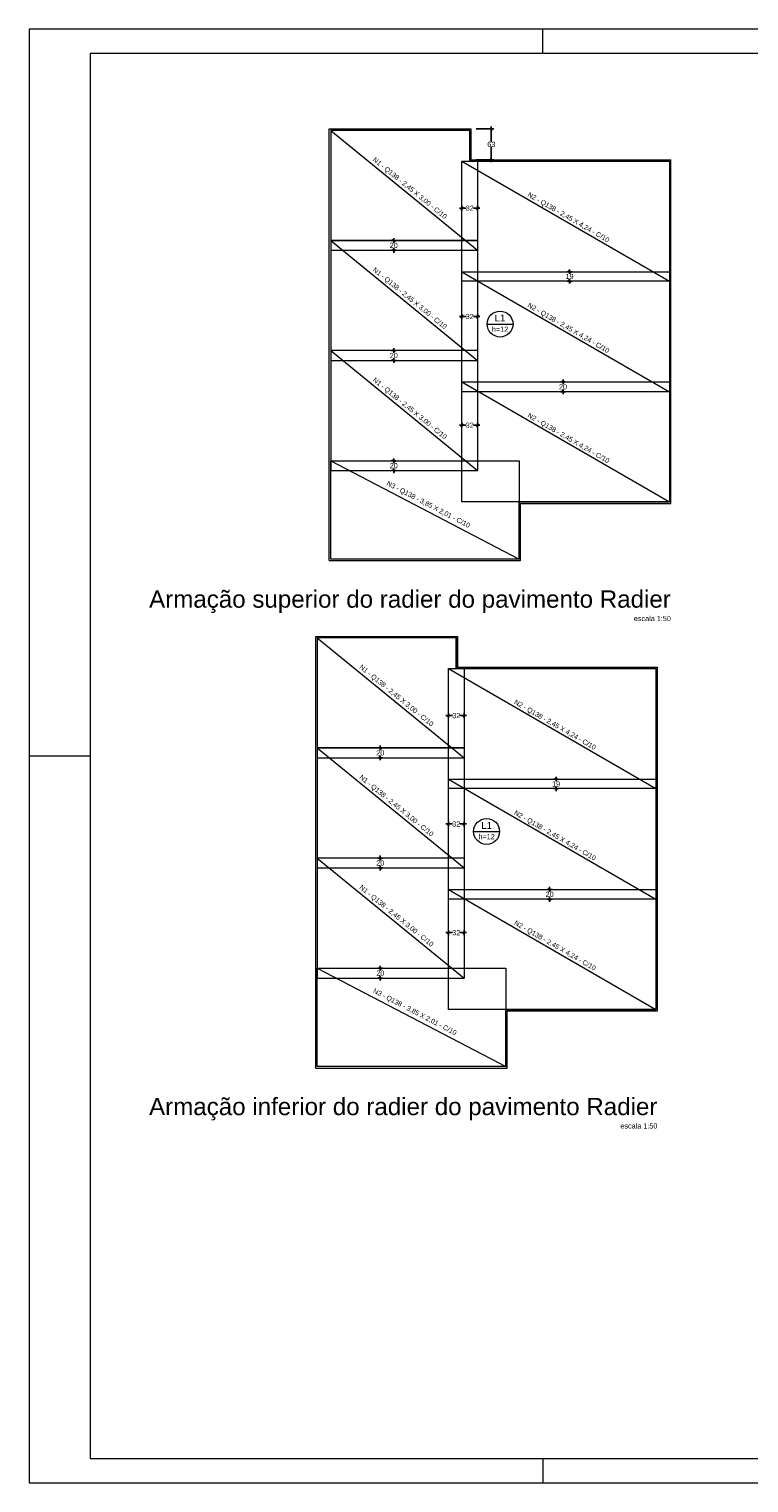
# Model space of a CAD drawing. Header units: millimetres. Extents: x 337 to 624, y -381 to -65.
# Tile 136 of 139: x 540 to 569, y -124 to -65. Entities that reach past the tile are written whole.
import ezdxf

# ---------------------------------------------------------------- set-up
doc = ezdxf.new("R2010")
doc.units = ezdxf.units.MM
doc.header["$MEASUREMENT"] = 0
doc.layers.get('0').update_dxf_attribs({"lineweight": 5})
doc.layers.add('A-DETL', color=7, linetype='Continuous', lineweight=5, true_color=0x00a600)
for name, color, linetype, lineweight in [('DT-Textos', 7, 'Continuous', 5), ('DT-Título', 102, 'Continuous', 20), ('FO-Cotas', 5, 'Continuous', 5), ('FO-Vigas', 1, 'Continuous', 20), ('G-ANNO-TEXT', 7, 'Continuous', 9), ('PRANCHA 01', 7, 'Continuous', 20)]:
    doc.layers.add(name, color=color, linetype=linetype, lineweight=lineweight)
doc.styles.add('Arial', font='arial.ttf')
doc.dimstyles.new('UM_50.000000', dxfattribs={"dimtxt": 0.18, "dimasz": 0.1, "dimexe": 0.1, "dimexo": 0.2, "dimgap": 0, "dimtad": 1, "dimtih": 1, "dimtoh": 1, "dimdec": 1, "dimlfac": 50, "dimzin": 0, "dimdsep": 46, "dimtxsty": 'Standard', "dimcen": 0.09, "dimdle": 0.1, "dimadec": 1, "dimazin": 2, "dimtfac": 1, "dimtdec": 4, "dimtofl": 0, "dimtmove": 0, "dimatfit": 3, "dimfxl": 1, "dimtolj": 1, "dimarcsym": 0})

# ---------------------------------------------------------------- blocks, each defined once
blk = doc.blocks.new('_Oblique')
at = {"color": 0, "linetype": 'ByBlock', "lineweight": -2}
blk.add_line((-0.5, -0.5), (0.5, 0.5), dxfattribs=at)
blk = doc.blocks.new('*D282')
at = {"layer": 'Defpoints', "color": 0, "transparency": 16777216}
for p in [(557.762, -69.147), (557.762, -70.407), (558.584, -70.407)]:
    blk.add_point(p, dxfattribs=at)
at = {"layer": 'FO-Cotas', "color": 0, "lineweight": -2, "transparency": 16777216}
for p, q in [((557.962, -69.147), (558.684, -69.147)), ((558.584, -69.047), (558.584, -69.669)), ((558.584, -70.507), (558.584, -69.885)), ((557.962, -70.407), (558.684, -70.407))]:
    blk.add_line(p, q, dxfattribs=at)
at = {"layer": 'FO-Cotas', "color": 0, "lineweight": -2, "transparency": 16777216, "xscale": 0.1, "yscale": 0.1, "zscale": 0.1}
for p, rotation in [((558.584, -69.147), 90), ((558.584, -70.407), 270)]:
    blk.add_blockref('_Oblique', p, dxfattribs=dict(at, rotation=rotation))
at = {"layer": 'FO-Cotas', "transparency": 16777216, "insert": (558.584, -69.777), "char_height": 0.2118, "attachment_point": 5, "rotation": 0.00573, "style": 'Arial'}
blk.add_mtext('\\A1;63', dxfattribs=at)
blk = doc.blocks.new('*D249')
at = {"layer": 'Defpoints', "color": 0, "transparency": 16777216}
for p in [(561.782, -75.367), (562.082, -74.987), (562.082, -75.367)]:
    blk.add_point(p, dxfattribs=at)
at = {"layer": 'FO-Cotas', "color": 0, "lineweight": -2, "transparency": 16777216}
for p, q in [((561.882, -74.987), (561.682, -74.987)), ((561.882, -75.367), (561.682, -75.367)), ((561.782, -74.887), (561.782, -75.069)), ((561.782, -75.467), (561.782, -75.285))]:
    blk.add_line(p, q, dxfattribs=at)
at = {"layer": 'FO-Cotas', "color": 0, "lineweight": -2, "transparency": 16777216, "xscale": 0.1, "yscale": 0.1, "zscale": 0.1}
for p, rotation in [((561.782, -74.987), 90), ((561.782, -75.367), 270)]:
    blk.add_blockref('_Oblique', p, dxfattribs=dict(at, rotation=rotation))
at = {"layer": 'FO-Cotas', "transparency": 16777216, "insert": (561.782, -75.177), "char_height": 0.2118, "width": 1.0629, "attachment_point": 5, "rotation": 0.00573, "style": 'Arial'}
blk.add_mtext('\\A1;19', dxfattribs=at)
blk = doc.blocks.new('*D250')
at = {"layer": 'Defpoints', "color": 0, "transparency": 16777216}
for p in [(561.815, -79.487), (561.515, -79.887), (561.815, -79.887)]:
    blk.add_point(p, dxfattribs=at)
at = {"layer": 'FO-Cotas', "color": 0, "lineweight": -2, "transparency": 16777216}
for p, q in [((561.615, -79.487), (561.415, -79.487)), ((561.515, -79.387), (561.515, -79.579)), ((561.615, -79.887), (561.415, -79.887)), ((561.515, -79.987), (561.515, -79.795))]:
    blk.add_line(p, q, dxfattribs=at)
at = {"layer": 'FO-Cotas', "color": 0, "lineweight": -2, "transparency": 16777216, "xscale": 0.1, "yscale": 0.1, "zscale": 0.1}
for p, rotation in [((561.515, -79.487), 90), ((561.515, -79.887), 270)]:
    blk.add_blockref('_Oblique', p, dxfattribs=dict(at, rotation=rotation))
at = {"layer": 'FO-Cotas', "transparency": 16777216, "insert": (561.515, -79.687), "char_height": 0.2118, "width": 1.0629, "attachment_point": 5, "rotation": 0.00573, "style": 'Arial'}
blk.add_mtext('\\A1;20', dxfattribs=at)
blk = doc.blocks.new('*D251')
at = {"layer": 'Defpoints', "color": 0, "transparency": 16777216}
for p in [(554.298, -73.707), (554.298, -74.107), (554.598, -73.707)]:
    blk.add_point(p, dxfattribs=at)
at = {"layer": 'FO-Cotas', "color": 0, "lineweight": -2, "transparency": 16777216}
for p, q in [((554.598, -73.607), (554.598, -73.799)), ((554.498, -73.707), (554.698, -73.707)), ((554.498, -74.107), (554.698, -74.107)), ((554.598, -74.207), (554.598, -74.015))]:
    blk.add_line(p, q, dxfattribs=at)
at = {"layer": 'FO-Cotas', "color": 0, "lineweight": -2, "transparency": 16777216, "xscale": 0.1, "yscale": 0.1, "zscale": 0.1}
for p, rotation in [((554.598, -73.707), 90), ((554.598, -74.107), 270)]:
    blk.add_blockref('_Oblique', p, dxfattribs=dict(at, rotation=rotation))
at = {"layer": 'FO-Cotas', "transparency": 16777216, "insert": (554.598, -73.907), "char_height": 0.2118, "width": 1.0629, "attachment_point": 5, "rotation": 0.00573, "style": 'Arial'}
blk.add_mtext('\\A1;20', dxfattribs=at)
blk = doc.blocks.new('*D252')
at = {"layer": 'Defpoints', "color": 0, "transparency": 16777216}
for p in [(554.898, -78.207), (554.598, -78.607), (554.898, -78.607)]:
    blk.add_point(p, dxfattribs=at)
at = {"layer": 'FO-Cotas', "color": 0, "lineweight": -2, "transparency": 16777216}
for p, q in [((554.698, -78.207), (554.498, -78.207)), ((554.598, -78.107), (554.598, -78.299)), ((554.698, -78.607), (554.498, -78.607)), ((554.598, -78.707), (554.598, -78.515))]:
    blk.add_line(p, q, dxfattribs=at)
at = {"layer": 'FO-Cotas', "color": 0, "lineweight": -2, "transparency": 16777216, "xscale": 0.1, "yscale": 0.1, "zscale": 0.1}
for p, rotation in [((554.598, -78.207), 90), ((554.598, -78.607), 270)]:
    blk.add_blockref('_Oblique', p, dxfattribs=dict(at, rotation=rotation))
at = {"layer": 'FO-Cotas', "transparency": 16777216, "insert": (554.598, -78.407), "char_height": 0.2118, "width": 1.0629, "attachment_point": 5, "rotation": 0.00573, "style": 'Arial'}
blk.add_mtext('\\A1;20', dxfattribs=at)
blk = doc.blocks.new('*D259')
at = {"layer": 'Defpoints', "color": 0, "transparency": 16777216}
for p in [(557.382, -72.086), (558.022, -72.086), (558.022, -72.386)]:
    blk.add_point(p, dxfattribs=at)
at = {"layer": 'FO-Cotas', "color": 0, "lineweight": -2, "transparency": 16777216}
for p, q in [((557.282, -72.386), (557.551, -72.386)), ((557.382, -72.286), (557.382, -72.486)), ((558.122, -72.386), (557.852, -72.386)), ((558.022, -72.286), (558.022, -72.486))]:
    blk.add_line(p, q, dxfattribs=at)
at = {"layer": 'FO-Cotas', "color": 0, "lineweight": -2, "transparency": 16777216, "xscale": 0.1, "yscale": 0.1, "zscale": 0.1, "rotation": 180}
blk.add_blockref('_Oblique', (557.382, -72.386), dxfattribs=at)
at = {"layer": 'FO-Cotas', "color": 0, "lineweight": -2, "transparency": 16777216, "xscale": 0.1, "yscale": 0.1, "zscale": 0.1}
blk.add_blockref('_Oblique', (558.022, -72.386), dxfattribs=at)
at = {"layer": 'FO-Cotas', "transparency": 16777216, "insert": (557.702, -72.386), "char_height": 0.2118, "width": 1.0629, "attachment_point": 5, "rotation": 0.00573, "style": 'Arial'}
blk.add_mtext('\\A1;32', dxfattribs=at)
blk = doc.blocks.new('*D260')
at = {"layer": 'Defpoints', "color": 0, "transparency": 16777216}
for p in [(557.382, -76.512), (558.022, -76.512), (558.022, -76.812)]:
    blk.add_point(p, dxfattribs=at)
at = {"layer": 'FO-Cotas', "color": 0, "lineweight": -2, "transparency": 16777216}
for p, q in [((557.282, -76.812), (557.551, -76.812)), ((557.382, -76.712), (557.382, -76.912)), ((558.122, -76.812), (557.852, -76.812)), ((558.022, -76.712), (558.022, -76.912))]:
    blk.add_line(p, q, dxfattribs=at)
at = {"layer": 'FO-Cotas', "color": 0, "lineweight": -2, "transparency": 16777216, "xscale": 0.1, "yscale": 0.1, "zscale": 0.1, "rotation": 180}
blk.add_blockref('_Oblique', (557.382, -76.812), dxfattribs=at)
at = {"layer": 'FO-Cotas', "color": 0, "lineweight": -2, "transparency": 16777216, "xscale": 0.1, "yscale": 0.1, "zscale": 0.1}
blk.add_blockref('_Oblique', (558.022, -76.812), dxfattribs=at)
at = {"layer": 'FO-Cotas', "transparency": 16777216, "insert": (557.702, -76.812), "char_height": 0.2118, "width": 1.0629, "attachment_point": 5, "rotation": 0.00573, "style": 'Arial'}
blk.add_mtext('\\A1;32', dxfattribs=at)
blk = doc.blocks.new('*D261')
at = {"layer": 'Defpoints', "color": 0, "transparency": 16777216}
for p in [(557.382, -80.953), (558.022, -80.953), (558.022, -81.253)]:
    blk.add_point(p, dxfattribs=at)
at = {"layer": 'FO-Cotas', "color": 0, "lineweight": -2, "transparency": 16777216}
for p, q in [((557.282, -81.253), (557.551, -81.253)), ((557.382, -81.153), (557.382, -81.353)), ((558.122, -81.253), (557.852, -81.253)), ((558.022, -81.153), (558.022, -81.353))]:
    blk.add_line(p, q, dxfattribs=at)
at = {"layer": 'FO-Cotas', "color": 0, "lineweight": -2, "transparency": 16777216, "xscale": 0.1, "yscale": 0.1, "zscale": 0.1, "rotation": 180}
blk.add_blockref('_Oblique', (557.382, -81.253), dxfattribs=at)
at = {"layer": 'FO-Cotas', "color": 0, "lineweight": -2, "transparency": 16777216, "xscale": 0.1, "yscale": 0.1, "zscale": 0.1}
blk.add_blockref('_Oblique', (558.022, -81.253), dxfattribs=at)
at = {"layer": 'FO-Cotas', "transparency": 16777216, "insert": (557.702, -81.253), "char_height": 0.2118, "width": 1.0629, "attachment_point": 5, "rotation": 0.00573, "style": 'Arial'}
blk.add_mtext('\\A1;32', dxfattribs=at)
blk = doc.blocks.new('*D262')
at = {"layer": 'Defpoints', "color": 0, "transparency": 16777216}
for p in [(554.298, -82.707), (554.298, -83.107), (554.598, -82.707)]:
    blk.add_point(p, dxfattribs=at)
at = {"layer": 'FO-Cotas', "color": 0, "lineweight": -2, "transparency": 16777216}
for p, q in [((554.498, -82.707), (554.698, -82.707)), ((554.498, -83.107), (554.698, -83.107)), ((554.598, -82.607), (554.598, -82.799)), ((554.598, -83.207), (554.598, -83.015))]:
    blk.add_line(p, q, dxfattribs=at)
at = {"layer": 'FO-Cotas', "color": 0, "lineweight": -2, "transparency": 16777216, "xscale": 0.1, "yscale": 0.1, "zscale": 0.1}
for p, rotation in [((554.598, -82.707), 90), ((554.598, -83.107), 270)]:
    blk.add_blockref('_Oblique', p, dxfattribs=dict(at, rotation=rotation))
at = {"layer": 'FO-Cotas', "transparency": 16777216, "insert": (554.598, -82.907), "char_height": 0.2118, "width": 1.0629, "attachment_point": 5, "rotation": 0.00573, "style": 'Arial'}
blk.add_mtext('\\A1;20', dxfattribs=at)
blk = doc.blocks.new('*D263')
at = {"layer": 'Defpoints', "color": 0, "transparency": 16777216}
for p in [(561.232, -96.1), (561.532, -95.72), (561.532, -96.1)]:
    blk.add_point(p, dxfattribs=at)
at = {"layer": 'FO-Cotas', "color": 0, "lineweight": -2, "transparency": 16777216}
for p, q in [((561.232, -95.62), (561.232, -95.802)), ((561.332, -95.72), (561.132, -95.72)), ((561.332, -96.1), (561.132, -96.1)), ((561.232, -96.2), (561.232, -96.018))]:
    blk.add_line(p, q, dxfattribs=at)
at = {"layer": 'FO-Cotas', "color": 0, "lineweight": -2, "transparency": 16777216, "xscale": 0.1, "yscale": 0.1, "zscale": 0.1}
for p, rotation in [((561.232, -95.72), 90), ((561.232, -96.1), 270)]:
    blk.add_blockref('_Oblique', p, dxfattribs=dict(at, rotation=rotation))
at = {"layer": 'FO-Cotas', "transparency": 16777216, "insert": (561.232, -95.91), "char_height": 0.2118, "width": 1.0629, "attachment_point": 5, "rotation": 0.00573, "style": 'Arial'}
blk.add_mtext('\\A1;19', dxfattribs=at)
blk = doc.blocks.new('*D264')
at = {"layer": 'Defpoints', "color": 0, "transparency": 16777216}
for p in [(561.265, -100.22), (560.965, -100.62), (561.265, -100.62)]:
    blk.add_point(p, dxfattribs=at)
at = {"layer": 'FO-Cotas', "color": 0, "lineweight": -2, "transparency": 16777216}
for p, q in [((561.065, -100.22), (560.865, -100.22)), ((560.965, -100.12), (560.965, -100.312)), ((561.065, -100.62), (560.865, -100.62)), ((560.965, -100.72), (560.965, -100.528))]:
    blk.add_line(p, q, dxfattribs=at)
at = {"layer": 'FO-Cotas', "color": 0, "lineweight": -2, "transparency": 16777216, "xscale": 0.1, "yscale": 0.1, "zscale": 0.1}
for p, rotation in [((560.965, -100.22), 90), ((560.965, -100.62), 270)]:
    blk.add_blockref('_Oblique', p, dxfattribs=dict(at, rotation=rotation))
at = {"layer": 'FO-Cotas', "transparency": 16777216, "insert": (560.965, -100.42), "char_height": 0.2118, "width": 1.0629, "attachment_point": 5, "rotation": 0.00573, "style": 'Arial'}
blk.add_mtext('\\A1;20', dxfattribs=at)
blk = doc.blocks.new('*D265')
at = {"layer": 'Defpoints', "color": 0, "transparency": 16777216}
for p in [(553.748, -94.44), (554.048, -94.44), (553.748, -94.84)]:
    blk.add_point(p, dxfattribs=at)
at = {"layer": 'FO-Cotas', "color": 0, "lineweight": -2, "transparency": 16777216}
for p, q in [((553.948, -94.44), (554.148, -94.44)), ((554.048, -94.34), (554.048, -94.532)), ((553.948, -94.84), (554.148, -94.84)), ((554.048, -94.94), (554.048, -94.748))]:
    blk.add_line(p, q, dxfattribs=at)
at = {"layer": 'FO-Cotas', "color": 0, "lineweight": -2, "transparency": 16777216, "xscale": 0.1, "yscale": 0.1, "zscale": 0.1}
for p, rotation in [((554.048, -94.44), 90), ((554.048, -94.84), 270)]:
    blk.add_blockref('_Oblique', p, dxfattribs=dict(at, rotation=rotation))
at = {"layer": 'FO-Cotas', "transparency": 16777216, "insert": (554.048, -94.64), "char_height": 0.2118, "width": 1.0629, "attachment_point": 5, "rotation": 0.00573, "style": 'Arial'}
blk.add_mtext('\\A1;20', dxfattribs=at)
blk = doc.blocks.new('*D266')
at = {"layer": 'Defpoints', "color": 0, "transparency": 16777216}
for p in [(554.348, -98.94), (554.048, -99.34), (554.348, -99.34)]:
    blk.add_point(p, dxfattribs=at)
at = {"layer": 'FO-Cotas', "color": 0, "lineweight": -2, "transparency": 16777216}
for p, q in [((554.148, -98.94), (553.948, -98.94)), ((554.048, -98.84), (554.048, -99.032)), ((554.148, -99.34), (553.948, -99.34)), ((554.048, -99.44), (554.048, -99.248))]:
    blk.add_line(p, q, dxfattribs=at)
at = {"layer": 'FO-Cotas', "color": 0, "lineweight": -2, "transparency": 16777216, "xscale": 0.1, "yscale": 0.1, "zscale": 0.1}
for p, rotation in [((554.048, -98.94), 90), ((554.048, -99.34), 270)]:
    blk.add_blockref('_Oblique', p, dxfattribs=dict(at, rotation=rotation))
at = {"layer": 'FO-Cotas', "transparency": 16777216, "insert": (554.048, -99.14), "char_height": 0.2118, "width": 1.0629, "attachment_point": 5, "rotation": 0.00573, "style": 'Arial'}
blk.add_mtext('\\A1;20', dxfattribs=at)
blk = doc.blocks.new('*D267')
at = {"layer": 'Defpoints', "color": 0, "transparency": 16777216}
for p in [(556.832, -92.818), (557.472, -92.818), (557.472, -93.118)]:
    blk.add_point(p, dxfattribs=at)
at = {"layer": 'FO-Cotas', "color": 0, "lineweight": -2, "transparency": 16777216}
for p, q in [((556.732, -93.118), (557.001, -93.118)), ((556.832, -93.018), (556.832, -93.218)), ((557.572, -93.118), (557.302, -93.118)), ((557.472, -93.018), (557.472, -93.218))]:
    blk.add_line(p, q, dxfattribs=at)
at = {"layer": 'FO-Cotas', "color": 0, "lineweight": -2, "transparency": 16777216, "xscale": 0.1, "yscale": 0.1, "zscale": 0.1, "rotation": 180}
blk.add_blockref('_Oblique', (556.832, -93.118), dxfattribs=at)
at = {"layer": 'FO-Cotas', "color": 0, "lineweight": -2, "transparency": 16777216, "xscale": 0.1, "yscale": 0.1, "zscale": 0.1}
blk.add_blockref('_Oblique', (557.472, -93.118), dxfattribs=at)
at = {"layer": 'FO-Cotas', "transparency": 16777216, "insert": (557.152, -93.118), "char_height": 0.2118, "width": 1.0629, "attachment_point": 5, "rotation": 0.00573, "style": 'Arial'}
blk.add_mtext('\\A1;32', dxfattribs=at)
blk = doc.blocks.new('*D268')
at = {"layer": 'Defpoints', "color": 0, "transparency": 16777216}
for p in [(556.832, -97.245), (557.472, -97.245), (557.472, -97.545)]:
    blk.add_point(p, dxfattribs=at)
at = {"layer": 'FO-Cotas', "color": 0, "lineweight": -2, "transparency": 16777216}
for p, q in [((556.732, -97.545), (557.001, -97.545)), ((556.832, -97.445), (556.832, -97.645)), ((557.572, -97.545), (557.302, -97.545)), ((557.472, -97.445), (557.472, -97.645))]:
    blk.add_line(p, q, dxfattribs=at)
at = {"layer": 'FO-Cotas', "color": 0, "lineweight": -2, "transparency": 16777216, "xscale": 0.1, "yscale": 0.1, "zscale": 0.1, "rotation": 180}
blk.add_blockref('_Oblique', (556.832, -97.545), dxfattribs=at)
at = {"layer": 'FO-Cotas', "color": 0, "lineweight": -2, "transparency": 16777216, "xscale": 0.1, "yscale": 0.1, "zscale": 0.1}
blk.add_blockref('_Oblique', (557.472, -97.545), dxfattribs=at)
at = {"layer": 'FO-Cotas', "transparency": 16777216, "insert": (557.152, -97.545), "char_height": 0.2118, "width": 1.0629, "attachment_point": 5, "rotation": 0.00573, "style": 'Arial'}
blk.add_mtext('\\A1;32', dxfattribs=at)
blk = doc.blocks.new('*D269')
at = {"layer": 'Defpoints', "color": 0, "transparency": 16777216}
for p in [(556.832, -101.686), (557.472, -101.686), (557.472, -101.986)]:
    blk.add_point(p, dxfattribs=at)
at = {"layer": 'FO-Cotas', "color": 0, "lineweight": -2, "transparency": 16777216}
for p, q in [((556.732, -101.986), (557.001, -101.986)), ((556.832, -101.886), (556.832, -102.086)), ((557.572, -101.986), (557.302, -101.986)), ((557.472, -101.886), (557.472, -102.086))]:
    blk.add_line(p, q, dxfattribs=at)
at = {"layer": 'FO-Cotas', "color": 0, "lineweight": -2, "transparency": 16777216, "xscale": 0.1, "yscale": 0.1, "zscale": 0.1, "rotation": 180}
blk.add_blockref('_Oblique', (556.832, -101.986), dxfattribs=at)
at = {"layer": 'FO-Cotas', "color": 0, "lineweight": -2, "transparency": 16777216, "xscale": 0.1, "yscale": 0.1, "zscale": 0.1}
blk.add_blockref('_Oblique', (557.472, -101.986), dxfattribs=at)
at = {"layer": 'FO-Cotas', "transparency": 16777216, "insert": (557.152, -101.986), "char_height": 0.2118, "width": 1.0629, "attachment_point": 5, "rotation": 0.00573, "style": 'Arial'}
blk.add_mtext('\\A1;32', dxfattribs=at)
blk = doc.blocks.new('*D270')
at = {"layer": 'Defpoints', "color": 0, "transparency": 16777216}
for p in [(553.748, -103.44), (553.748, -103.84), (554.048, -103.44)]:
    blk.add_point(p, dxfattribs=at)
at = {"layer": 'FO-Cotas', "color": 0, "lineweight": -2, "transparency": 16777216}
for p, q in [((554.048, -103.34), (554.048, -103.532)), ((553.948, -103.44), (554.148, -103.44)), ((553.948, -103.84), (554.148, -103.84)), ((554.048, -103.94), (554.048, -103.748))]:
    blk.add_line(p, q, dxfattribs=at)
at = {"layer": 'FO-Cotas', "color": 0, "lineweight": -2, "transparency": 16777216, "xscale": 0.1, "yscale": 0.1, "zscale": 0.1}
for p, rotation in [((554.048, -103.44), 90), ((554.048, -103.84), 270)]:
    blk.add_blockref('_Oblique', p, dxfattribs=dict(at, rotation=rotation))
at = {"layer": 'FO-Cotas', "transparency": 16777216, "insert": (554.048, -103.64), "char_height": 0.2118, "width": 1.0629, "attachment_point": 5, "rotation": 0.00573, "style": 'Arial'}
blk.add_mtext('\\A1;20', dxfattribs=at)

msp = doc.modelspace()

# ---------------------------------------------------------------- linework, layer by layer
at = {"layer": 'A-DETL', "color": 7}
for p, q in [((552.0216, -69.2071), (552.0216, -74.1071)), ((557.7016, -69.2071), (552.0216, -69.2071)), ((552.0216, -69.2071), (558.0216, -74.1071)), ((557.3818, -70.4671), (565.8618, -70.4671)), ((557.3818, -75.3671), (557.3818, -70.4671)), ((557.3818, -70.4671), (565.8618, -75.3671)), ((558.0216, -70.4671), (557.7416, -70.4671)), ((558.0216, -70.4671), (558.0216, -74.1071)), ((565.8618, -70.4671), (565.8618, -75.3671)), ((552.0216, -73.7071), (552.0216, -78.6071)), ((558.0216, -73.7071), (552.0216, -73.7071)), ((552.0216, -73.7071), (558.0216, -78.6071)), ((552.0216, -73.7071), (558.0216, -73.7071)), ((552.0216, -74.1071), (558.0216, -74.1071)), ((558.0216, -73.7071), (558.0216, -78.6071)), ((557.3818, -74.9871), (565.8618, -74.9871)), ((557.3818, -79.8871), (557.3818, -74.9871)), ((557.3818, -74.9871), (565.8618, -79.8871)), ((565.8618, -75.3671), (557.3818, -75.3671)), ((565.8618, -74.9871), (565.8618, -79.8871)), ((552.0216, -78.2071), (552.0216, -83.1071)), ((558.0216, -78.2071), (552.0216, -78.2071)), ((552.0216, -78.2071), (558.0216, -83.1071)), ((558.0216, -78.2071), (558.0216, -83.1071)), ((552.0216, -78.6071), (558.0216, -78.6071)), ((557.3818, -79.4871), (565.8618, -79.4871)), ((557.3818, -84.3871), (557.3818, -79.4871)), ((557.3818, -79.4871), (565.8618, -84.3871)), ((565.8618, -79.4871), (565.8618, -84.3871)), ((565.8618, -79.8871), (557.3818, -79.8871)), ((552.0216, -82.7071), (559.7218, -82.7071)), ((552.0216, -86.7273), (552.0216, -82.7071)), ((552.0216, -82.7071), (559.7218, -86.7273)), ((552.0216, -83.1071), (558.0216, -83.1071)), ((559.7218, -82.7071), (559.7218, -86.7273)), ((565.8618, -84.3871), (557.3818, -84.3871)), ((559.7218, -86.7273), (552.0216, -86.7273)), ((551.4716, -89.9398), (551.4716, -94.8398)), ((557.1516, -89.9398), (551.4716, -89.9398)), ((551.4716, -89.9398), (557.4716, -94.8398)), ((556.8318, -91.1998), (565.3118, -91.1998)), ((556.8318, -96.0998), (556.8318, -91.1998)), ((556.8318, -91.1998), (565.3118, -96.0998)), ((557.4716, -91.1998), (557.1916, -91.1998)), ((557.4716, -91.1998), (557.4716, -94.8398)), ((565.3118, -91.1998), (565.3118, -96.0998)), ((551.4716, -94.4398), (551.4716, -99.3398)), ((557.4716, -94.4398), (551.4716, -94.4398)), ((551.4716, -94.4398), (557.4716, -99.3398)), ((551.4716, -94.4398), (557.4716, -94.4398)), ((557.4716, -94.4398), (557.4716, -99.3398)), ((551.4716, -94.8398), (557.4716, -94.8398)), ((556.8318, -95.7198), (565.3118, -95.7198)), ((556.8318, -100.6198), (556.8318, -95.7198)), ((556.8318, -95.7198), (565.3118, -100.6198)), ((565.3118, -96.0998), (556.8318, -96.0998)), ((565.3118, -95.7198), (565.3118, -100.6198)), ((551.4716, -98.9398), (551.4716, -103.8398)), ((557.4716, -98.9398), (551.4716, -98.9398)), ((551.4716, -98.9398), (557.4716, -103.8398)), ((557.4716, -98.9398), (557.4716, -103.8398)), ((551.4716, -99.3398), (557.4716, -99.3398)), ((556.8318, -100.2198), (565.3118, -100.2198)), ((556.8318, -105.1198), (556.8318, -100.2198)), ((556.8318, -100.2198), (565.3118, -105.1198)), ((565.3118, -100.2198), (565.3118, -105.1198)), ((565.3118, -100.6198), (556.8318, -100.6198)), ((551.4716, -103.4398), (559.1718, -103.4398)), ((551.4716, -107.46), (551.4716, -103.4398)), ((551.4716, -103.4398), (559.1718, -107.46)), ((551.4716, -103.8398), (557.4716, -103.8398)), ((559.1718, -103.4398), (559.1718, -107.46)), ((565.3118, -105.1198), (556.8318, -105.1198)), ((559.1718, -107.46), (551.4716, -107.46))]:
    msp.add_line(p, q, dxfattribs=at)
at = {"layer": 'A-DETL', "color": 7, "lineweight": 25}
for p, q in [((557.7016, -70.4671), (557.7016, -69.2071)), ((559.7218, -86.7273), (559.7218, -84.3873)), ((559.7218, -84.3873), (565.8618, -84.3873)), ((557.1516, -91.1998), (557.1516, -89.9398)), ((559.1718, -107.46), (559.1718, -105.12)), ((559.1718, -105.12), (565.3118, -105.12))]:
    msp.add_line(p, q, dxfattribs=at)
at = {"layer": 'DT-Textos'}
for p, q in [((558.4122, -77.12), (559.4712, -77.12)), ((557.8622, -97.8527), (558.9212, -97.8527))]:
    msp.add_line(p, q, dxfattribs=at)
for centre in [(558.9417, -77.12), (558.3917, -97.8527)]:
    msp.add_circle(centre, 0.5295, dxfattribs=at)
at = {"layer": 'FO-Vigas'}
for p, q in [((551.9616, -86.7873), (551.9616, -69.1471)), ((551.9616, -69.1471), (557.7616, -69.1471)), ((557.7616, -70.4071), (557.7616, -69.1471)), ((557.7616, -70.4071), (565.9218, -70.4071)), ((565.9218, -84.4473), (565.9218, -70.4071)), ((559.7818, -84.4473), (565.9218, -84.4473)), ((559.7818, -86.7873), (559.7818, -84.4473)), ((551.9616, -86.7873), (559.7818, -86.7873)), ((551.4116, -107.52), (551.4116, -89.8798)), ((551.4116, -89.8798), (557.2116, -89.8798)), ((557.2116, -91.1398), (557.2116, -89.8798)), ((557.2116, -91.1398), (565.3718, -91.1398)), ((565.3718, -105.18), (565.3718, -91.1398)), ((559.2318, -105.18), (565.3718, -105.18)), ((559.2318, -107.52), (559.2318, -105.18)), ((551.4116, -107.52), (559.2318, -107.52))]:
    msp.add_line(p, q, dxfattribs=at)
at = {"layer": 'PRANCHA 01'}
for points in [[(539.6948, -124.4682), (623.7948, -124.4682), (623.7948, -65.0682), (539.6948, -65.0682), (539.6948, -124.4682)], [(560.6948, -66.0682), (560.6948, -65.0682)], [(542.1948, -94.7682), (539.6948, -94.7682)], [(560.6948, -123.4682), (560.6948, -124.4682)]]:
    msp.add_lwpolyline(points, dxfattribs=at)
msp.add_lwpolyline([(542.1948, -123.4682), (622.7948, -123.4682), (622.7948, -66.0682), (542.1948, -66.0682)], close=True, dxfattribs=at)

# ---------------------------------------------------------------- texts
at = {"layer": 'DT-Textos', "attachment_point": 8, "line_spacing_factor": 0.798, "style": 'Arial'}
for s, insert, char_height, width in [('h=12', (558.9417, -77.4377), 0.2118, 1.322346), ('L1', (558.9417, -77.0141), 0.2824, 0.816254), ('L1', (558.3917, -97.7468), 0.2824, 0.816254), ('h=12', (558.3917, -98.1704), 0.2118, 1.322346)]:
    msp.add_mtext(s, dxfattribs=dict(at, insert=insert, char_height=char_height, width=width))
at = {"layer": 'DT-Título', "attachment_point": 9, "line_spacing_factor": 0.798, "style": 'Arial'}
for s, insert, char_height, width in [('Armação superior do radier do pavimento Radier', (565.9219, -88.9261), 0.706, 48.569765), ('escala 1:50', (565.9218, -89.2583), 0.2118, 3.002725), ('Armação inferior do radier do pavimento Radier', (565.3719, -109.6591), 0.706, 47.508635), ('escala 1:50', (565.3718, -109.991), 0.2118, 3.002725)]:
    msp.add_mtext(s, dxfattribs=dict(at, insert=insert, char_height=char_height, width=width))
at = {"layer": 'G-ANNO-TEXT', "char_height": 0.2, "width": 4.697889, "attachment_point": 1, "style": 'Arial'}
for s, insert, rotation in [('N1 - Q138 - 2,45 X 3,00 - C/10', (553.8495, -70.282), 320.8), ('N2 - Q138 - 2,45 X 4,24 - C/10', (560.145, -71.718), 330), ('N1 - Q138 - 2,45 X 3,00 - C/10', (553.8495, -74.782), 320.8), ('N2 - Q138 - 2,45 X 4,24 - C/10', (560.145, -76.238), 330), ('N1 - Q138 - 2,45 X 3,00 - C/10', (553.8495, -79.282), 320.8), ('N2 - Q138 - 2,45 X 4,24 - C/10', (560.145, -80.738), 330), ('N3 - Q138 - 3,85 X 2,01 - C/10', (554.3753, -83.515), 332.4), ('N1 - Q138 - 2,45 X 3,00 - C/10', (553.2995, -91.0147), 320.8), ('N2 - Q138 - 2,45 X 4,24 - C/10', (559.5951, -92.4508), 330), ('N1 - Q138 - 2,45 X 3,00 - C/10', (553.2995, -95.5147), 320.8), ('N2 - Q138 - 2,45 X 4,24 - C/10', (559.5951, -96.9708), 330), ('N1 - Q138 - 2,45 X 3,00 - C/10', (553.2995, -100.0147), 320.8), ('N2 - Q138 - 2,45 X 4,24 - C/10', (559.5951, -101.4708), 330), ('N3 - Q138 - 3,85 X 2,01 - C/10', (553.8253, -104.2477), 332.4)]:
    msp.add_mtext(s, dxfattribs=dict(at, insert=insert, rotation=rotation))

# ---------------------------------------------------------------- dimensions: what is measured, and where the dimension line sits
at = {"layer": 'FO-Cotas'}
dim = msp.add_aligned_dim(p1=(557.7616, -69.1471), p2=(557.7616, -70.4071), distance=0.8223, dimstyle='UM_50.000000', override={"dimtxt": 0.2118, "dimtih": 0, "dimtoh": 0, "dimzin": 8, "dimtxsty": 'Arial', "dimblk": 'Oblique', "dimblk1": 'Oblique', "dimblk2": 'Oblique', "dimsah": 1, "dimclrt": 256, "dimazin": 3, "dimtmove": 2, "dimldrblk": 'Oblique'}, dxfattribs=at)
dim.commit()
dim.dimension.update_dxf_attribs({"geometry": '*D282', "text_midpoint": (558.5839, -69.7771), "text_rotation": 0.00573})
for base, p1, p2, picture, middle in [((558.0216, -72.3857), (557.3818, -72.0857), (558.0216, -72.0857), '*D259', (557.7017, -72.3857)), ((558.0216, -76.8121), (557.3818, -76.5121), (558.0216, -76.5121), '*D260', (557.7017, -76.8121)), ((558.0216, -81.2528), (557.3818, -80.9528), (558.0216, -80.9528), '*D261', (557.7017, -81.2528)), ((557.4716, -93.1184), (556.8318, -92.8184), (557.4716, -92.8184), '*D267', (557.1517, -93.1184)), ((557.4716, -97.5449), (556.8318, -97.2449), (557.4716, -97.2449), '*D268', (557.1517, -97.5449)), ((557.4716, -101.9855), (556.8318, -101.6855), (557.4716, -101.6855), '*D269', (557.1517, -101.9855))]:
    dim = msp.add_linear_dim(base=base, p1=p1, p2=p2, dimstyle='UM_50.000000', override={"dimtxt": 0.2118, "dimtih": 0, "dimtoh": 0, "dimzin": 8, "dimtxsty": 'Arial', "dimblk": 'Oblique', "dimblk1": 'Oblique', "dimblk2": 'Oblique', "dimsah": 1, "dimclrt": 256, "dimazin": 3, "dimtmove": 2, "dimldrblk": 'Oblique'}, dxfattribs=at)
    dim.commit()
    dim.dimension.update_dxf_attribs({"geometry": picture, "text_midpoint": middle, "text_rotation": 0.00573})
for base, p1, p2, picture, middle in [((554.5979, -73.7071), (554.2979, -74.1071), (554.2979, -73.7071), '*D251', (554.5979, -73.9071)), ((561.7816, -75.3671), (562.0816, -74.9871), (562.0816, -75.3671), '*D249', (561.7816, -75.1771)), ((554.5979, -78.6071), (554.8979, -78.2071), (554.8979, -78.6071), '*D252', (554.5979, -78.4071)), ((561.5151, -79.8871), (561.8151, -79.4871), (561.8151, -79.8871), '*D250', (561.5151, -79.6871)), ((554.5979, -82.7071), (554.2979, -83.1071), (554.2979, -82.7071), '*D262', (554.5979, -82.9071)), ((554.048, -94.4398), (553.748, -94.8398), (553.748, -94.4398), '*D265', (554.048, -94.6398)), ((561.2317, -96.0998), (561.5317, -95.7198), (561.5317, -96.0998), '*D263', (561.2317, -95.9098)), ((554.048, -99.3398), (554.348, -98.9398), (554.348, -99.3398), '*D266', (554.048, -99.1398)), ((560.9651, -100.6198), (561.2651, -100.2198), (561.2651, -100.6198), '*D264', (560.9651, -100.4198)), ((554.048, -103.4398), (553.748, -103.8398), (553.748, -103.4398), '*D270', (554.048, -103.6398))]:
    dim = msp.add_linear_dim(base=base, p1=p1, p2=p2, angle=90, dimstyle='UM_50.000000', override={"dimtxt": 0.2118, "dimtih": 0, "dimtoh": 0, "dimzin": 8, "dimtxsty": 'Arial', "dimblk": 'Oblique', "dimblk1": 'Oblique', "dimblk2": 'Oblique', "dimsah": 1, "dimclrt": 256, "dimazin": 3, "dimtmove": 2, "dimldrblk": 'Oblique'}, dxfattribs=at)
    dim.commit()
    dim.dimension.update_dxf_attribs({"geometry": picture, "text_midpoint": middle, "text_rotation": 0.00573})

doc.saveas('drawing.dxf')
